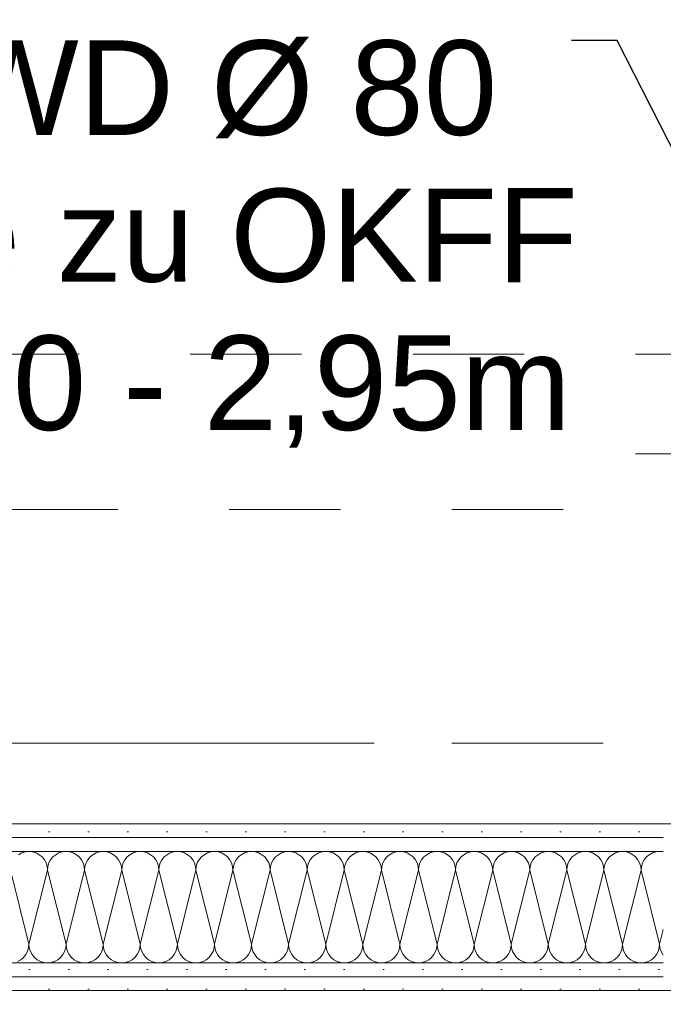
# Model space of a CAD drawing. Header units: metres. Extents: x -4 to 100, y -11 to 17.
# Tile 149 of 256: x 6.992 to 7.57, y 8.065 to 8.95. Entities that reach past the tile are written whole.
import ezdxf

# ---------------------------------------------------------------- set-up
doc = ezdxf.new("R2010")
doc.units = ezdxf.units.M
doc.header["$MEASUREMENT"] = 0
for name, pattern in [('Achse', [0.2, 0.1, -0.05, 0, -0.05]), ('Strichlinie doppelt', [0.546806, 0.264583, -0.105833, 0.070556, -0.105833]), ('Strichpunktlinie', [0.31, 0.2, -0.05, 0.01, -0.05]), ('Untersicht', [0.1, 0.075, -0.025])]:
    doc.linetypes.add(name, pattern=pattern)
for name, color, linetype in [('152 - Bemaßung_ Beschriftung.Ausbau', 7, 'Continuous'), ('451 - Universal.Achsen Raster', 7, 'Continuous'), ('608 - Struktur.Träger', 7, 'Continuous'), ('650 - Abdeckung.Fußboden Aufbau', 7, 'Continuous'), ('Neubau_152 - Bemaßung_ Beschriftung.Ausbau', 7, 'Continuous'), ('Neubau_606 - Struktur.Wand Innen Ausbau', 7, 'Continuous'), ('Neubau_653 - Abdeckung.TB Verkofferung', 7, 'Continuous')]:
    doc.layers.add(name, color=color, linetype=linetype)
doc.styles.add('ERSTELLTER_STIL_2', font='txt')
doc.dimstyles.new('ERSTELLTER_STIL__5', dxfattribs={"dimtxt": 0.1, "dimasz": 0.0532, "dimexe": 0.18, "dimexo": 0.0625, "dimgap": 0, "dimtad": 1, "dimtih": 1, "dimtoh": 1, "dimzin": 0, "dimdsep": 46, "dimtxsty": 'ERSTELLTER_STIL_2', "dimblk": 'ARROWHEAD_2', "dimblk1": 'ARROWHEAD_2', "dimblk2": 'ARROWHEAD_2', "dimcen": 0.09, "dimse1": 1, "dimse2": 1, "dimclrd": 7, "dimclre": 7, "dimclrt": 7, "dimazin": 0, "dimtfac": 1, "dimtdec": 4, "dimtmove": 0, "dimatfit": 3, "dimfxl": 1, "dimtolj": 1, "dimtzin": 0, "dimarcsym": 0})
doc.dimstyles.new('ERSTELLTER_STIL__9', dxfattribs={"dimtxt": 0.18, "dimasz": 0.02736, "dimexe": 0.18, "dimexo": 0.0625, "dimgap": 0, "dimtad": 0, "dimtih": 1, "dimtoh": 1, "dimdec": 4, "dimzin": 0, "dimdsep": 46, "dimcen": 0.09, "dimadec": 0, "dimazin": 0, "dimtfac": 1, "dimtdec": 4, "dimtmove": 0, "dimatfit": 3, "dimldrblk": 'ARROWHEAD_11', "dimfxl": 1, "dimtolj": 1, "dimtzin": 0, "dimarcsym": 0})
pattern_1 = [(45, (0, 0), (-0.01767767, 0.01767767), [0, -0.025])]

# ---------------------------------------------------------------- blocks, each defined once
blk = doc.blocks.new('*X33')
at = {"layer": 'Neubau_606 - Struktur.Wand Innen Ausbau', "color": 7, "linetype": 'Continuous', "lineweight": 5}
for p, q in [((6.99362, 8.20121), (6.99074, 8.19967)), ((6.99675, 8.20216), (6.99362, 8.20121)), ((7, 8.20248), (6.99675, 8.20216)), ((7.00325, 8.20216), (7, 8.20248)), ((7.00638, 8.20121), (7.00325, 8.20216)), ((7.00926, 8.19967), (7.00638, 8.20121)), ((7.01179, 8.1976), (7.00926, 8.19967)), ((7.01386, 8.19508), (7.01179, 8.1976)), ((7.0154, 8.19219), (7.01386, 8.19508)), ((7.01948, 8.19508), (7.01794, 8.19219)), ((7.02155, 8.1976), (7.01948, 8.19508)), ((7.02407, 8.19967), (7.02155, 8.1976)), ((7.02696, 8.20121), (7.02407, 8.19967)), ((7.03008, 8.20216), (7.02696, 8.20121)), ((7.03333, 8.20248), (7.03008, 8.20216)), ((7.03658, 8.20216), (7.03333, 8.20248)), ((7.03971, 8.20121), (7.03658, 8.20216)), ((7.04259, 8.19967), (7.03971, 8.20121)), ((7.04512, 8.1976), (7.04259, 8.19967)), ((7.04719, 8.19508), (7.04512, 8.1976)), ((7.04873, 8.19219), (7.04719, 8.19508)), ((7.05281, 8.19508), (7.05127, 8.19219)), ((7.05488, 8.1976), (7.05281, 8.19508)), ((7.05741, 8.19967), (7.05488, 8.1976)), ((7.06029, 8.20121), (7.05741, 8.19967)), ((7.06342, 8.20216), (7.06029, 8.20121)), ((7.06667, 8.20248), (7.06342, 8.20216)), ((7.06992, 8.20216), (7.06667, 8.20248)), ((7.07304, 8.20121), (7.06992, 8.20216)), ((7.07593, 8.19967), (7.07304, 8.20121)), ((7.07845, 8.1976), (7.07593, 8.19967)), ((7.08052, 8.19508), (7.07845, 8.1976)), ((7.08206, 8.19219), (7.08052, 8.19508)), ((7.08614, 8.19508), (7.0846, 8.19219)), ((7.08821, 8.1976), (7.08614, 8.19508)), ((7.09074, 8.19967), (7.08821, 8.1976)), ((7.09362, 8.20121), (7.09074, 8.19967)), ((7.09675, 8.20216), (7.09362, 8.20121)), ((7.1, 8.20248), (7.09675, 8.20216)), ((7.10325, 8.20216), (7.1, 8.20248)), ((7.10638, 8.20121), (7.10325, 8.20216)), ((7.10926, 8.19967), (7.10638, 8.20121)), ((7.11179, 8.1976), (7.10926, 8.19967)), ((7.11386, 8.19508), (7.11179, 8.1976)), ((7.1154, 8.19219), (7.11386, 8.19508)), ((7.11948, 8.19508), (7.11794, 8.19219)), ((7.12155, 8.1976), (7.11948, 8.19508)), ((7.12407, 8.19967), (7.12155, 8.1976)), ((7.12696, 8.20121), (7.12407, 8.19967)), ((7.13008, 8.20216), (7.12696, 8.20121)), ((7.13333, 8.20248), (7.13008, 8.20216)), ((7.13658, 8.20216), (7.13333, 8.20248)), ((7.13971, 8.20121), (7.13658, 8.20216)), ((7.14259, 8.19967), (7.13971, 8.20121)), ((7.14512, 8.1976), (7.14259, 8.19967)), ((7.14719, 8.19508), (7.14512, 8.1976)), ((7.14873, 8.19219), (7.14719, 8.19508)), ((7.15281, 8.19508), (7.15127, 8.19219)), ((7.15488, 8.1976), (7.15281, 8.19508)), ((7.15741, 8.19967), (7.15488, 8.1976)), ((7.16029, 8.20121), (7.15741, 8.19967)), ((7.16342, 8.20216), (7.16029, 8.20121)), ((7.16667, 8.20248), (7.16342, 8.20216)), ((7.16992, 8.20216), (7.16667, 8.20248)), ((7.17304, 8.20121), (7.16992, 8.20216)), ((7.17593, 8.19967), (7.17304, 8.20121)), ((7.17845, 8.1976), (7.17593, 8.19967)), ((7.18052, 8.19508), (7.17845, 8.1976)), ((7.18206, 8.19219), (7.18052, 8.19508)), ((7.18614, 8.19508), (7.1846, 8.19219)), ((7.18821, 8.1976), (7.18614, 8.19508)), ((7.19074, 8.19967), (7.18821, 8.1976)), ((7.19362, 8.20121), (7.19074, 8.19967)), ((7.19675, 8.20216), (7.19362, 8.20121)), ((7.2, 8.20248), (7.19675, 8.20216)), ((7.20325, 8.20216), (7.2, 8.20248)), ((7.20638, 8.20121), (7.20325, 8.20216)), ((7.20926, 8.19967), (7.20638, 8.20121)), ((7.21179, 8.1976), (7.20926, 8.19967)), ((7.21386, 8.19508), (7.21179, 8.1976)), ((7.2154, 8.19219), (7.21386, 8.19508)), ((7.21948, 8.19508), (7.21794, 8.19219)), ((7.22155, 8.1976), (7.21948, 8.19508)), ((7.22407, 8.19967), (7.22155, 8.1976)), ((7.22696, 8.20121), (7.22407, 8.19967)), ((7.23008, 8.20216), (7.22696, 8.20121)), ((7.23333, 8.20248), (7.23008, 8.20216)), ((7.23658, 8.20216), (7.23333, 8.20248)), ((7.23971, 8.20121), (7.23658, 8.20216)), ((7.24259, 8.19967), (7.23971, 8.20121)), ((7.24512, 8.1976), (7.24259, 8.19967)), ((7.24719, 8.19508), (7.24512, 8.1976)), ((7.24873, 8.19219), (7.24719, 8.19508)), ((7.25281, 8.19508), (7.25127, 8.19219)), ((7.25488, 8.1976), (7.25281, 8.19508)), ((7.25741, 8.19967), (7.25488, 8.1976)), ((7.26029, 8.20121), (7.25741, 8.19967)), ((7.26342, 8.20216), (7.26029, 8.20121)), ((7.26667, 8.20248), (7.26342, 8.20216)), ((7.26992, 8.20216), (7.26667, 8.20248)), ((7.27304, 8.20121), (7.26992, 8.20216)), ((7.27593, 8.19967), (7.27304, 8.20121)), ((7.27845, 8.1976), (7.27593, 8.19967)), ((7.28052, 8.19508), (7.27845, 8.1976)), ((7.28206, 8.19219), (7.28052, 8.19508)), ((7.28614, 8.19508), (7.2846, 8.19219)), ((7.28821, 8.1976), (7.28614, 8.19508)), ((7.29074, 8.19967), (7.28821, 8.1976)), ((7.29362, 8.20121), (7.29074, 8.19967)), ((7.29675, 8.20216), (7.29362, 8.20121)), ((7.3, 8.20248), (7.29675, 8.20216)), ((7.30325, 8.20216), (7.3, 8.20248)), ((7.30638, 8.20121), (7.30325, 8.20216)), ((7.30926, 8.19967), (7.30638, 8.20121)), ((7.31179, 8.1976), (7.30926, 8.19967)), ((7.31386, 8.19508), (7.31179, 8.1976)), ((7.3154, 8.19219), (7.31386, 8.19508)), ((7.31948, 8.19508), (7.31794, 8.19219)), ((7.32155, 8.1976), (7.31948, 8.19508)), ((7.32407, 8.19967), (7.32155, 8.1976)), ((7.32696, 8.20121), (7.32407, 8.19967)), ((7.33008, 8.20216), (7.32696, 8.20121)), ((7.33333, 8.20248), (7.33008, 8.20216)), ((7.33658, 8.20216), (7.33333, 8.20248)), ((7.33971, 8.20121), (7.33658, 8.20216)), ((7.34259, 8.19967), (7.33971, 8.20121)), ((7.34512, 8.1976), (7.34259, 8.19967)), ((7.34719, 8.19508), (7.34512, 8.1976)), ((7.34873, 8.19219), (7.34719, 8.19508)), ((7.35281, 8.19508), (7.35127, 8.19219)), ((7.35488, 8.1976), (7.35281, 8.19508)), ((7.35741, 8.19967), (7.35488, 8.1976)), ((7.36029, 8.20121), (7.35741, 8.19967)), ((7.36342, 8.20216), (7.36029, 8.20121)), ((7.36667, 8.20248), (7.36342, 8.20216)), ((7.36992, 8.20216), (7.36667, 8.20248)), ((7.37304, 8.20121), (7.36992, 8.20216)), ((7.37593, 8.19967), (7.37304, 8.20121)), ((7.37845, 8.1976), (7.37593, 8.19967)), ((7.38052, 8.19508), (7.37845, 8.1976)), ((7.38206, 8.19219), (7.38052, 8.19508)), ((7.38614, 8.19508), (7.3846, 8.19219)), ((7.38821, 8.1976), (7.38614, 8.19508)), ((7.39074, 8.19967), (7.38821, 8.1976)), ((7.39362, 8.20121), (7.39074, 8.19967)), ((7.39675, 8.20216), (7.39362, 8.20121)), ((7.4, 8.20248), (7.39675, 8.20216)), ((7.40325, 8.20216), (7.4, 8.20248)), ((7.40638, 8.20121), (7.40325, 8.20216)), ((7.40926, 8.19967), (7.40638, 8.20121)), ((7.41179, 8.1976), (7.40926, 8.19967)), ((7.41386, 8.19508), (7.41179, 8.1976)), ((7.4154, 8.19219), (7.41386, 8.19508)), ((7.41948, 8.19508), (7.41794, 8.19219)), ((7.42155, 8.1976), (7.41948, 8.19508)), ((7.42407, 8.19967), (7.42155, 8.1976)), ((7.42696, 8.20121), (7.42407, 8.19967)), ((7.43008, 8.20216), (7.42696, 8.20121)), ((7.43333, 8.20248), (7.43008, 8.20216)), ((7.43658, 8.20216), (7.43333, 8.20248)), ((7.43971, 8.20121), (7.43658, 8.20216)), ((7.44259, 8.19967), (7.43971, 8.20121)), ((7.44512, 8.1976), (7.44259, 8.19967)), ((7.44719, 8.19508), (7.44512, 8.1976)), ((7.44873, 8.19219), (7.44719, 8.19508)), ((7.45281, 8.19508), (7.45127, 8.19219)), ((7.45488, 8.1976), (7.45281, 8.19508)), ((7.45741, 8.19967), (7.45488, 8.1976)), ((7.46029, 8.20121), (7.45741, 8.19967)), ((7.46342, 8.20216), (7.46029, 8.20121)), ((7.46667, 8.20248), (7.46342, 8.20216)), ((7.46992, 8.20216), (7.46667, 8.20248)), ((7.47304, 8.20121), (7.46992, 8.20216)), ((7.47593, 8.19967), (7.47304, 8.20121)), ((7.47845, 8.1976), (7.47593, 8.19967)), ((7.48052, 8.19508), (7.47845, 8.1976)), ((7.48206, 8.19219), (7.48052, 8.19508)), ((7.48614, 8.19508), (7.4846, 8.19219)), ((7.48821, 8.1976), (7.48614, 8.19508)), ((7.49074, 8.19967), (7.48821, 8.1976)), ((7.49362, 8.20121), (7.49074, 8.19967)), ((7.49675, 8.20216), (7.49362, 8.20121)), ((7.5, 8.20248), (7.49675, 8.20216)), ((7.50325, 8.20216), (7.5, 8.20248)), ((7.50638, 8.20121), (7.50325, 8.20216)), ((7.50926, 8.19967), (7.50638, 8.20121)), ((7.51179, 8.1976), (7.50926, 8.19967)), ((7.51386, 8.19508), (7.51179, 8.1976)), ((7.5154, 8.19219), (7.51386, 8.19508)), ((7.51948, 8.19508), (7.51794, 8.19219)), ((7.52155, 8.1976), (7.51948, 8.19508)), ((7.52407, 8.19967), (7.52155, 8.1976)), ((7.52696, 8.20121), (7.52407, 8.19967)), ((7.53008, 8.20216), (7.52696, 8.20121)), ((7.53333, 8.20248), (7.53008, 8.20216)), ((7.53658, 8.20216), (7.53333, 8.20248)), ((7.53971, 8.20121), (7.53658, 8.20216)), ((7.54259, 8.19967), (7.53971, 8.20121)), ((7.54512, 8.1976), (7.54259, 8.19967)), ((7.54719, 8.19508), (7.54512, 8.1976)), ((7.54873, 8.19219), (7.54719, 8.19508)), ((7.55281, 8.19508), (7.55127, 8.19219)), ((7.55488, 8.1976), (7.55281, 8.19508)), ((7.55741, 8.19967), (7.55488, 8.1976)), ((7.56029, 8.20121), (7.55741, 8.19967)), ((7.56342, 8.20216), (7.56029, 8.20121)), ((7.56667, 8.20248), (7.56342, 8.20216)), ((7.56992, 8.20216), (7.56667, 8.20248)), ((7.56999, 8.20214), (7.56992, 8.20216)), ((7.01635, 8.18907), (7.0154, 8.19219)), ((7.01667, 8.18582), (7.01635, 8.18907)), ((7.01699, 8.18907), (7.01667, 8.18582)), ((7.01794, 8.19219), (7.01699, 8.18907)), ((7.04968, 8.18907), (7.04873, 8.19219)), ((7.05, 8.18582), (7.04968, 8.18907)), ((7.05032, 8.18907), (7.05, 8.18582)), ((7.05127, 8.19219), (7.05032, 8.18907)), ((7.08301, 8.18907), (7.08206, 8.19219)), ((7.08333, 8.18582), (7.08301, 8.18907)), ((7.08365, 8.18907), (7.08333, 8.18582)), ((7.0846, 8.19219), (7.08365, 8.18907)), ((7.11635, 8.18907), (7.1154, 8.19219)), ((7.11667, 8.18582), (7.11635, 8.18907)), ((7.11699, 8.18907), (7.11667, 8.18582)), ((7.11794, 8.19219), (7.11699, 8.18907)), ((7.14968, 8.18907), (7.14873, 8.19219)), ((7.15, 8.18582), (7.14968, 8.18907)), ((7.15032, 8.18907), (7.15, 8.18582)), ((7.15127, 8.19219), (7.15032, 8.18907)), ((7.18301, 8.18907), (7.18206, 8.19219)), ((7.18333, 8.18582), (7.18301, 8.18907)), ((7.18365, 8.18907), (7.18333, 8.18582)), ((7.1846, 8.19219), (7.18365, 8.18907)), ((7.21635, 8.18907), (7.2154, 8.19219)), ((7.21667, 8.18582), (7.21635, 8.18907)), ((7.21699, 8.18907), (7.21667, 8.18582)), ((7.21794, 8.19219), (7.21699, 8.18907)), ((7.24968, 8.18907), (7.24873, 8.19219)), ((7.25, 8.18582), (7.24968, 8.18907)), ((7.25032, 8.18907), (7.25, 8.18582)), ((7.25127, 8.19219), (7.25032, 8.18907)), ((7.28301, 8.18907), (7.28206, 8.19219)), ((7.28333, 8.18582), (7.28301, 8.18907)), ((7.28365, 8.18907), (7.28333, 8.18582)), ((7.2846, 8.19219), (7.28365, 8.18907)), ((7.31635, 8.18907), (7.3154, 8.19219)), ((7.31667, 8.18582), (7.31635, 8.18907)), ((7.31699, 8.18907), (7.31667, 8.18582)), ((7.31794, 8.19219), (7.31699, 8.18907)), ((7.34968, 8.18907), (7.34873, 8.19219)), ((7.35, 8.18582), (7.34968, 8.18907)), ((7.35032, 8.18907), (7.35, 8.18582)), ((7.35127, 8.19219), (7.35032, 8.18907)), ((7.38301, 8.18907), (7.38206, 8.19219)), ((7.38333, 8.18582), (7.38301, 8.18907)), ((7.38365, 8.18907), (7.38333, 8.18582)), ((7.3846, 8.19219), (7.38365, 8.18907)), ((7.41635, 8.18907), (7.4154, 8.19219)), ((7.41667, 8.18582), (7.41635, 8.18907)), ((7.41699, 8.18907), (7.41667, 8.18582)), ((7.41794, 8.19219), (7.41699, 8.18907)), ((7.44968, 8.18907), (7.44873, 8.19219)), ((7.45, 8.18582), (7.44968, 8.18907)), ((7.45032, 8.18907), (7.45, 8.18582)), ((7.45127, 8.19219), (7.45032, 8.18907)), ((7.48301, 8.18907), (7.48206, 8.19219)), ((7.48333, 8.18582), (7.48301, 8.18907)), ((7.48365, 8.18907), (7.48333, 8.18582)), ((7.4846, 8.19219), (7.48365, 8.18907)), ((7.51635, 8.18907), (7.5154, 8.19219)), ((7.51667, 8.18582), (7.51635, 8.18907)), ((7.51699, 8.18907), (7.51667, 8.18582)), ((7.51794, 8.19219), (7.51699, 8.18907)), ((7.54968, 8.18907), (7.54873, 8.19219)), ((7.55, 8.18582), (7.54968, 8.18907)), ((7.55032, 8.18907), (7.55, 8.18582)), ((7.55127, 8.19219), (7.55032, 8.18907)), ((7, 8.11915), (6.98333, 8.18582)), ((7, 8.11915), (7.01667, 8.18582)), ((7.03333, 8.11915), (7.01667, 8.18582)), ((7.03333, 8.11915), (7.05, 8.18582)), ((7.06667, 8.11915), (7.05, 8.18582)), ((7.06667, 8.11915), (7.08333, 8.18582)), ((7.1, 8.11915), (7.08333, 8.18582)), ((7.1, 8.11915), (7.11667, 8.18582)), ((7.13333, 8.11915), (7.11667, 8.18582)), ((7.13333, 8.11915), (7.15, 8.18582)), ((7.16667, 8.11915), (7.15, 8.18582)), ((7.16667, 8.11915), (7.18333, 8.18582)), ((7.2, 8.11915), (7.18333, 8.18582)), ((7.2, 8.11915), (7.21667, 8.18582)), ((7.23333, 8.11915), (7.21667, 8.18582)), ((7.23333, 8.11915), (7.25, 8.18582)), ((7.26667, 8.11915), (7.25, 8.18582)), ((7.26667, 8.11915), (7.28333, 8.18582)), ((7.3, 8.11915), (7.28333, 8.18582)), ((7.3, 8.11915), (7.31667, 8.18582)), ((7.33333, 8.11915), (7.31667, 8.18582)), ((7.33333, 8.11915), (7.35, 8.18582)), ((7.36667, 8.11915), (7.35, 8.18582)), ((7.36667, 8.11915), (7.38333, 8.18582)), ((7.4, 8.11915), (7.38333, 8.18582)), ((7.4, 8.11915), (7.41667, 8.18582)), ((7.43333, 8.11915), (7.41667, 8.18582)), ((7.43333, 8.11915), (7.45, 8.18582)), ((7.46667, 8.11915), (7.45, 8.18582)), ((7.46667, 8.11915), (7.48333, 8.18582)), ((7.5, 8.11915), (7.48333, 8.18582)), ((7.5, 8.11915), (7.51667, 8.18582)), ((7.53333, 8.11915), (7.51667, 8.18582)), ((7.53333, 8.11915), (7.55, 8.18582)), ((7.56667, 8.11915), (7.55, 8.18582)), ((7.56667, 8.11915), (7.56999, 8.13244)), ((6.99873, 8.11277), (6.99968, 8.1159)), ((6.99968, 8.1159), (7, 8.11915)), ((7, 8.11915), (7.00032, 8.1159)), ((7.00032, 8.1159), (7.00127, 8.11277)), ((7.03206, 8.11277), (7.03301, 8.1159)), ((7.03301, 8.1159), (7.03333, 8.11915)), ((7.03333, 8.11915), (7.03365, 8.1159)), ((7.03365, 8.1159), (7.0346, 8.11277)), ((7.0654, 8.11277), (7.06635, 8.1159)), ((7.06635, 8.1159), (7.06667, 8.11915)), ((7.06667, 8.11915), (7.06699, 8.1159)), ((7.06699, 8.1159), (7.06794, 8.11277)), ((7.09873, 8.11277), (7.09968, 8.1159)), ((7.09968, 8.1159), (7.1, 8.11915)), ((7.1, 8.11915), (7.10032, 8.1159)), ((7.10032, 8.1159), (7.10127, 8.11277)), ((7.13206, 8.11277), (7.13301, 8.1159)), ((7.13301, 8.1159), (7.13333, 8.11915)), ((7.13333, 8.11915), (7.13365, 8.1159)), ((7.13365, 8.1159), (7.1346, 8.11277)), ((7.1654, 8.11277), (7.16635, 8.1159)), ((7.16635, 8.1159), (7.16667, 8.11915)), ((7.16667, 8.11915), (7.16699, 8.1159)), ((7.16699, 8.1159), (7.16794, 8.11277)), ((7.19873, 8.11277), (7.19968, 8.1159)), ((7.19968, 8.1159), (7.2, 8.11915)), ((7.2, 8.11915), (7.20032, 8.1159)), ((7.20032, 8.1159), (7.20127, 8.11277)), ((7.23206, 8.11277), (7.23301, 8.1159)), ((7.23301, 8.1159), (7.23333, 8.11915)), ((7.23333, 8.11915), (7.23365, 8.1159)), ((7.23365, 8.1159), (7.2346, 8.11277)), ((7.2654, 8.11277), (7.26635, 8.1159)), ((7.26635, 8.1159), (7.26667, 8.11915)), ((7.26667, 8.11915), (7.26699, 8.1159)), ((7.26699, 8.1159), (7.26794, 8.11277)), ((7.29873, 8.11277), (7.29968, 8.1159)), ((7.29968, 8.1159), (7.3, 8.11915)), ((7.3, 8.11915), (7.30032, 8.1159)), ((7.30032, 8.1159), (7.30127, 8.11277)), ((7.33206, 8.11277), (7.33301, 8.1159)), ((7.33301, 8.1159), (7.33333, 8.11915)), ((7.33333, 8.11915), (7.33365, 8.1159)), ((7.33365, 8.1159), (7.3346, 8.11277)), ((7.3654, 8.11277), (7.36635, 8.1159)), ((7.36635, 8.1159), (7.36667, 8.11915)), ((7.36667, 8.11915), (7.36699, 8.1159)), ((7.36699, 8.1159), (7.36794, 8.11277)), ((7.39873, 8.11277), (7.39968, 8.1159)), ((7.39968, 8.1159), (7.4, 8.11915)), ((7.4, 8.11915), (7.40032, 8.1159)), ((7.40032, 8.1159), (7.40127, 8.11277)), ((7.43206, 8.11277), (7.43301, 8.1159)), ((7.43301, 8.1159), (7.43333, 8.11915)), ((7.43333, 8.11915), (7.43365, 8.1159)), ((7.43365, 8.1159), (7.4346, 8.11277)), ((7.4654, 8.11277), (7.46635, 8.1159)), ((7.46635, 8.1159), (7.46667, 8.11915)), ((7.46667, 8.11915), (7.46699, 8.1159)), ((7.46699, 8.1159), (7.46794, 8.11277)), ((7.49873, 8.11277), (7.49968, 8.1159)), ((7.49968, 8.1159), (7.5, 8.11915)), ((7.5, 8.11915), (7.50032, 8.1159)), ((7.50032, 8.1159), (7.50127, 8.11277)), ((7.53206, 8.11277), (7.53301, 8.1159)), ((7.53301, 8.1159), (7.53333, 8.11915)), ((7.53333, 8.11915), (7.53365, 8.1159)), ((7.53365, 8.1159), (7.5346, 8.11277)), ((7.5654, 8.11277), (7.56635, 8.1159)), ((7.56635, 8.1159), (7.56667, 8.11915)), ((7.56667, 8.11915), (7.56699, 8.1159)), ((7.56699, 8.1159), (7.56794, 8.11277)), ((6.99259, 8.10529), (6.99512, 8.10736)), ((6.99512, 8.10736), (6.99719, 8.10989)), ((6.99719, 8.10989), (6.99873, 8.11277)), ((7.00127, 8.11277), (7.00281, 8.10989)), ((7.00281, 8.10989), (7.00488, 8.10736)), ((7.00488, 8.10736), (7.00741, 8.10529)), ((7.02593, 8.10529), (7.02845, 8.10736)), ((7.02845, 8.10736), (7.03052, 8.10989)), ((7.03052, 8.10989), (7.03206, 8.11277)), ((7.0346, 8.11277), (7.03614, 8.10989)), ((7.03614, 8.10989), (7.03821, 8.10736)), ((7.03821, 8.10736), (7.04074, 8.10529)), ((7.05926, 8.10529), (7.06179, 8.10736)), ((7.06179, 8.10736), (7.06386, 8.10989)), ((7.06386, 8.10989), (7.0654, 8.11277)), ((7.06794, 8.11277), (7.06948, 8.10989)), ((7.06948, 8.10989), (7.07155, 8.10736)), ((7.07155, 8.10736), (7.07407, 8.10529)), ((7.09259, 8.10529), (7.09512, 8.10736)), ((7.09512, 8.10736), (7.09719, 8.10989)), ((7.09719, 8.10989), (7.09873, 8.11277)), ((7.10127, 8.11277), (7.10281, 8.10989)), ((7.10281, 8.10989), (7.10488, 8.10736)), ((7.10488, 8.10736), (7.10741, 8.10529)), ((7.12593, 8.10529), (7.12845, 8.10736)), ((7.12845, 8.10736), (7.13052, 8.10989)), ((7.13052, 8.10989), (7.13206, 8.11277)), ((7.1346, 8.11277), (7.13614, 8.10989)), ((7.13614, 8.10989), (7.13821, 8.10736)), ((7.13821, 8.10736), (7.14074, 8.10529)), ((7.15926, 8.10529), (7.16179, 8.10736)), ((7.16179, 8.10736), (7.16386, 8.10989)), ((7.16386, 8.10989), (7.1654, 8.11277)), ((7.16794, 8.11277), (7.16948, 8.10989)), ((7.16948, 8.10989), (7.17155, 8.10736)), ((7.17155, 8.10736), (7.17407, 8.10529)), ((7.19259, 8.10529), (7.19512, 8.10736)), ((7.19512, 8.10736), (7.19719, 8.10989)), ((7.19719, 8.10989), (7.19873, 8.11277)), ((7.20127, 8.11277), (7.20281, 8.10989)), ((7.20281, 8.10989), (7.20488, 8.10736)), ((7.20488, 8.10736), (7.20741, 8.10529)), ((7.22593, 8.10529), (7.22845, 8.10736)), ((7.22845, 8.10736), (7.23052, 8.10989)), ((7.23052, 8.10989), (7.23206, 8.11277)), ((7.2346, 8.11277), (7.23614, 8.10989)), ((7.23614, 8.10989), (7.23821, 8.10736)), ((7.23821, 8.10736), (7.24074, 8.10529)), ((7.25926, 8.10529), (7.26179, 8.10736)), ((7.26179, 8.10736), (7.26386, 8.10989)), ((7.26386, 8.10989), (7.2654, 8.11277)), ((7.26794, 8.11277), (7.26948, 8.10989)), ((7.26948, 8.10989), (7.27155, 8.10736)), ((7.27155, 8.10736), (7.27407, 8.10529)), ((7.29259, 8.10529), (7.29512, 8.10736)), ((7.29512, 8.10736), (7.29719, 8.10989)), ((7.29719, 8.10989), (7.29873, 8.11277)), ((7.30127, 8.11277), (7.30281, 8.10989)), ((7.30281, 8.10989), (7.30488, 8.10736)), ((7.30488, 8.10736), (7.30741, 8.10529)), ((7.32593, 8.10529), (7.32845, 8.10736)), ((7.32845, 8.10736), (7.33052, 8.10989)), ((7.33052, 8.10989), (7.33206, 8.11277)), ((7.3346, 8.11277), (7.33614, 8.10989)), ((7.33614, 8.10989), (7.33821, 8.10736)), ((7.33821, 8.10736), (7.34074, 8.10529)), ((7.35926, 8.10529), (7.36179, 8.10736)), ((7.36179, 8.10736), (7.36386, 8.10989)), ((7.36386, 8.10989), (7.3654, 8.11277)), ((7.36794, 8.11277), (7.36948, 8.10989)), ((7.36948, 8.10989), (7.37155, 8.10736)), ((7.37155, 8.10736), (7.37407, 8.10529)), ((7.39259, 8.10529), (7.39512, 8.10736)), ((7.39512, 8.10736), (7.39719, 8.10989)), ((7.39719, 8.10989), (7.39873, 8.11277)), ((7.40127, 8.11277), (7.40281, 8.10989)), ((7.40281, 8.10989), (7.40488, 8.10736)), ((7.40488, 8.10736), (7.40741, 8.10529)), ((7.42593, 8.10529), (7.42845, 8.10736)), ((7.42845, 8.10736), (7.43052, 8.10989)), ((7.43052, 8.10989), (7.43206, 8.11277)), ((7.4346, 8.11277), (7.43614, 8.10989)), ((7.43614, 8.10989), (7.43821, 8.10736)), ((7.43821, 8.10736), (7.44074, 8.10529)), ((7.45926, 8.10529), (7.46179, 8.10736)), ((7.46179, 8.10736), (7.46386, 8.10989)), ((7.46386, 8.10989), (7.4654, 8.11277)), ((7.46794, 8.11277), (7.46948, 8.10989)), ((7.46948, 8.10989), (7.47155, 8.10736)), ((7.47155, 8.10736), (7.47407, 8.10529)), ((7.49259, 8.10529), (7.49512, 8.10736)), ((7.49512, 8.10736), (7.49719, 8.10989)), ((7.49719, 8.10989), (7.49873, 8.11277)), ((7.50127, 8.11277), (7.50281, 8.10989)), ((7.50281, 8.10989), (7.50488, 8.10736)), ((7.50488, 8.10736), (7.50741, 8.10529)), ((7.52593, 8.10529), (7.52845, 8.10736)), ((7.52845, 8.10736), (7.53052, 8.10989)), ((7.53052, 8.10989), (7.53206, 8.11277)), ((7.5346, 8.11277), (7.53614, 8.10989)), ((7.53614, 8.10989), (7.53821, 8.10736)), ((7.53821, 8.10736), (7.54074, 8.10529)), ((7.55926, 8.10529), (7.56179, 8.10736)), ((7.56179, 8.10736), (7.56386, 8.10989)), ((7.56386, 8.10989), (7.5654, 8.11277)), ((7.56794, 8.11277), (7.56948, 8.10989)), ((7.56948, 8.10989), (7.56999, 8.10926)), ((6.98971, 8.10375), (6.99259, 8.10529)), ((7.00741, 8.10529), (7.01029, 8.10375)), ((7.01029, 8.10375), (7.01342, 8.1028)), ((7.01342, 8.1028), (7.01667, 8.10248)), ((7.01667, 8.10248), (7.01992, 8.1028)), ((7.01992, 8.1028), (7.02304, 8.10375)), ((7.02304, 8.10375), (7.02593, 8.10529)), ((7.04074, 8.10529), (7.04362, 8.10375)), ((7.04362, 8.10375), (7.04675, 8.1028)), ((7.04675, 8.1028), (7.05, 8.10248)), ((7.05, 8.10248), (7.05325, 8.1028)), ((7.05325, 8.1028), (7.05638, 8.10375)), ((7.05638, 8.10375), (7.05926, 8.10529)), ((7.07407, 8.10529), (7.07696, 8.10375)), ((7.07696, 8.10375), (7.08008, 8.1028)), ((7.08008, 8.1028), (7.08333, 8.10248)), ((7.08333, 8.10248), (7.08658, 8.1028)), ((7.08658, 8.1028), (7.08971, 8.10375)), ((7.08971, 8.10375), (7.09259, 8.10529)), ((7.10741, 8.10529), (7.11029, 8.10375)), ((7.11029, 8.10375), (7.11342, 8.1028)), ((7.11342, 8.1028), (7.11667, 8.10248)), ((7.11667, 8.10248), (7.11992, 8.1028)), ((7.11992, 8.1028), (7.12304, 8.10375)), ((7.12304, 8.10375), (7.12593, 8.10529)), ((7.14074, 8.10529), (7.14362, 8.10375)), ((7.14362, 8.10375), (7.14675, 8.1028)), ((7.14675, 8.1028), (7.15, 8.10248)), ((7.15, 8.10248), (7.15325, 8.1028)), ((7.15325, 8.1028), (7.15638, 8.10375)), ((7.15638, 8.10375), (7.15926, 8.10529)), ((7.17407, 8.10529), (7.17696, 8.10375)), ((7.17696, 8.10375), (7.18008, 8.1028)), ((7.18008, 8.1028), (7.18333, 8.10248)), ((7.18333, 8.10248), (7.18658, 8.1028)), ((7.18658, 8.1028), (7.18971, 8.10375)), ((7.18971, 8.10375), (7.19259, 8.10529)), ((7.20741, 8.10529), (7.21029, 8.10375)), ((7.21029, 8.10375), (7.21342, 8.1028)), ((7.21342, 8.1028), (7.21667, 8.10248)), ((7.21667, 8.10248), (7.21992, 8.1028)), ((7.21992, 8.1028), (7.22304, 8.10375)), ((7.22304, 8.10375), (7.22593, 8.10529)), ((7.24074, 8.10529), (7.24362, 8.10375)), ((7.24362, 8.10375), (7.24675, 8.1028)), ((7.24675, 8.1028), (7.25, 8.10248)), ((7.25, 8.10248), (7.25325, 8.1028)), ((7.25325, 8.1028), (7.25638, 8.10375)), ((7.25638, 8.10375), (7.25926, 8.10529)), ((7.27407, 8.10529), (7.27696, 8.10375)), ((7.27696, 8.10375), (7.28008, 8.1028)), ((7.28008, 8.1028), (7.28333, 8.10248)), ((7.28333, 8.10248), (7.28658, 8.1028)), ((7.28658, 8.1028), (7.28971, 8.10375)), ((7.28971, 8.10375), (7.29259, 8.10529)), ((7.30741, 8.10529), (7.31029, 8.10375)), ((7.31029, 8.10375), (7.31342, 8.1028)), ((7.31342, 8.1028), (7.31667, 8.10248)), ((7.31667, 8.10248), (7.31992, 8.1028)), ((7.31992, 8.1028), (7.32304, 8.10375)), ((7.32304, 8.10375), (7.32593, 8.10529)), ((7.34074, 8.10529), (7.34362, 8.10375)), ((7.34362, 8.10375), (7.34675, 8.1028)), ((7.34675, 8.1028), (7.35, 8.10248)), ((7.35, 8.10248), (7.35325, 8.1028)), ((7.35325, 8.1028), (7.35638, 8.10375)), ((7.35638, 8.10375), (7.35926, 8.10529)), ((7.37407, 8.10529), (7.37696, 8.10375)), ((7.37696, 8.10375), (7.38008, 8.1028)), ((7.38008, 8.1028), (7.38333, 8.10248)), ((7.38333, 8.10248), (7.38658, 8.1028)), ((7.38658, 8.1028), (7.38971, 8.10375)), ((7.38971, 8.10375), (7.39259, 8.10529)), ((7.40741, 8.10529), (7.41029, 8.10375)), ((7.41029, 8.10375), (7.41342, 8.1028)), ((7.41342, 8.1028), (7.41667, 8.10248)), ((7.41667, 8.10248), (7.41992, 8.1028)), ((7.41992, 8.1028), (7.42304, 8.10375)), ((7.42304, 8.10375), (7.42593, 8.10529)), ((7.44074, 8.10529), (7.44362, 8.10375)), ((7.44362, 8.10375), (7.44675, 8.1028)), ((7.44675, 8.1028), (7.45, 8.10248)), ((7.45, 8.10248), (7.45325, 8.1028)), ((7.45325, 8.1028), (7.45638, 8.10375)), ((7.45638, 8.10375), (7.45926, 8.10529)), ((7.47407, 8.10529), (7.47696, 8.10375)), ((7.47696, 8.10375), (7.48008, 8.1028)), ((7.48008, 8.1028), (7.48333, 8.10248)), ((7.48333, 8.10248), (7.48658, 8.1028)), ((7.48658, 8.1028), (7.48971, 8.10375)), ((7.48971, 8.10375), (7.49259, 8.10529)), ((7.50741, 8.10529), (7.51029, 8.10375)), ((7.51029, 8.10375), (7.51342, 8.1028)), ((7.51342, 8.1028), (7.51667, 8.10248)), ((7.51667, 8.10248), (7.51992, 8.1028)), ((7.51992, 8.1028), (7.52304, 8.10375)), ((7.52304, 8.10375), (7.52593, 8.10529)), ((7.54074, 8.10529), (7.54362, 8.10375)), ((7.54362, 8.10375), (7.54675, 8.1028)), ((7.54675, 8.1028), (7.55, 8.10248)), ((7.55, 8.10248), (7.55325, 8.1028)), ((7.55325, 8.1028), (7.55638, 8.10375)), ((7.55638, 8.10375), (7.55926, 8.10529))]:
    blk.add_line(p, q, dxfattribs=at)
blk = doc.blocks.new('ARROWHEAD_11')
at = {"color": 0, "linetype": 'Continuous', "lineweight": 0}
blk.add_line((0, 0), (-1, 0), dxfattribs=at)
at = {"color": 0, "linetype": 'Continuous', "lineweight": 0, "const_width": 0.25, "flags": 128}
blk.add_lwpolyline([(-0.125, 0, 1), (0.125, 0, 1)], format="xyb", close=True, dxfattribs=at)
blk = doc.blocks.new('*D594')
at = {"layer": '152 - Bemaßung_ Beschriftung.Ausbau', "color": 7, "linetype": 'Continuous', "lineweight": 5}
for p, q in [((6.41999, 9.3568), (6.41999, 9.4618)), ((7.57999, 9.3568), (7.57999, 9.4618)), ((6.4402, 9.4443), (6.39978, 9.3743)), ((7.55978, 9.3743), (7.6002, 9.4443)), ((5.40999, 9.4093), (6.41999, 9.4093)), ((6.41999, 9.4093), (7.57999, 9.4093)), ((7.57999, 9.4093), (7.61422, 9.4093))]:
    blk.add_line(p, q, dxfattribs=at)
at = {"layer": '152 - Bemaßung_ Beschriftung.Ausbau', "color": 7, "lineweight": 5, "insert": (6.86696, 9.4293), "char_height": 0.1, "attachment_point": 7, "style": 'ERSTELLTER_STIL_2'}
blk.add_mtext('\\A1;{\\pql;\\fArial|b0|i0|c0|p38;1,16}', dxfattribs=at)
blk = doc.blocks.new('ARROWHEAD_2')
at = {"color": 0, "linetype": 'Continuous', "lineweight": 0}
for p, q in [((-0.378, -0.655), (0.378, 0.655)), ((0, 0), (-1, 0))]:
    blk.add_line(p, q, dxfattribs=at)

msp = doc.modelspace()

# ---------------------------------------------------------------- hatches: boundary and pattern name
at = {"layer": 'Neubau_606 - Struktur.Wand Innen Ausbau', "linetype": 'Continuous', "lineweight": 0, "true_color": 0x000000}
h = msp.add_hatch(dxfattribs=at)
h.set_pattern_fill('Gips_0001', color=18, style=0, pattern_type=2)
h.set_pattern_definition(pattern_1)
h.paths.add_polyline_path([(6.41999, 8.21498), (7.56999, 8.21498), (7.56999, 8.22748), (6.41999, 8.22748)])
h = msp.add_hatch(dxfattribs=at)
h.set_pattern_fill('Gips_0001', color=18, style=0, pattern_type=2)
h.set_pattern_definition(pattern_1)
h.paths.add_polyline_path([(6.41999, 8.20248), (7.56999, 8.20248), (7.56999, 8.21498), (6.41999, 8.21498)])
h = msp.add_hatch(dxfattribs=at)
h.set_pattern_fill('Gips_0001', color=18, style=0, pattern_type=2)
h.set_pattern_definition(pattern_1)
h.paths.add_polyline_path([(6.41999, 8.10248), (6.41999, 8.08998), (7.56999, 8.08998), (7.56999, 8.10248)])
h = msp.add_hatch(dxfattribs=at)
h.set_pattern_fill('Gips_0001', color=18, style=0, pattern_type=2)
h.set_pattern_definition(pattern_1)
h.paths.add_polyline_path([(6.41999, 8.07748), (8.08999, 8.07748), (8.08999, 8.08998), (6.41999, 8.08998)])

# ---------------------------------------------------------------- linework, layer by layer
at = {"layer": '451 - Universal.Achsen Raster', "color": 160, "linetype": 'Strichlinie doppelt', "lineweight": 9, "true_color": 0x3232ff}
msp.add_line((64.93502, 8.29998), (-3.175, 8.29998), dxfattribs=at)
at = {"layer": '608 - Struktur.Träger', "color": 7, "linetype": 'Untersicht', "lineweight": 13}
for p, q in [((0.37999, 8.50998), (61.87999, 8.50998)), ((0.37999, 8.08998), (61.87999, 8.08998))]:
    msp.add_line(p, q, dxfattribs=at)
at = {"layer": '608 - Struktur.Träger', "color": 7, "linetype": 'Achse', "lineweight": 9}
msp.add_line((0.37999, 8.29998), (61.87999, 8.29998), dxfattribs=at)
at = {"layer": '650 - Abdeckung.Fußboden Aufbau', "color": 7, "linetype": 'Continuous', "lineweight": 13, "flags": 128}
for points in [[(6.41999, 8.22748), (7.56999, 8.22748)], [(9.05999, 8.22748), (9.05999, 8.07748), (6.41999, 8.07748), (6.41999, 8.22748)]]:
    msp.add_lwpolyline(points, dxfattribs=at)
at = {"layer": 'Neubau_606 - Struktur.Wand Innen Ausbau', "color": 1, "linetype": 'Strichpunktlinie', "lineweight": 5}
msp.add_line((7.54499, 8.55998), (7.89499, 8.55998), dxfattribs=at)
msp.add_line((7.54499, 8.55998), (7.89499, 8.55998), dxfattribs=at)
at = {"layer": 'Neubau_606 - Struktur.Wand Innen Ausbau', "color": 1, "linetype": 'Continuous', "lineweight": 9}
for p, q in [((6.41999, 8.21498), (7.56999, 8.21498)), ((6.41999, 8.08998), (7.56999, 8.08998))]:
    msp.add_line(p, q, dxfattribs=at)
at = {"layer": 'Neubau_606 - Struktur.Wand Innen Ausbau', "color": 1, "linetype": 'Continuous', "lineweight": 13}
for p, q in [((6.41999, 8.20248), (7.56999, 8.20248)), ((6.41999, 8.10248), (7.56999, 8.10248))]:
    msp.add_line(p, q, dxfattribs=at)
at = {"layer": 'Neubau_606 - Struktur.Wand Innen Ausbau', "color": 1, "linetype": 'Continuous', "lineweight": 13, "flags": 128}
for points in [[(7.56999, 8.22748), (6.41999, 8.22748)], [(6.41999, 8.07748), (8.08999, 8.07748)]]:
    msp.add_lwpolyline(points, dxfattribs=at)
at = {"layer": 'Neubau_653 - Abdeckung.TB Verkofferung', "color": 1, "linetype": 'Untersicht', "lineweight": 9}
for p, q in [((7.64499, 8.64948), (0.235, 8.64948)), ((7.64499, 8.22748), (0.235, 8.22748))]:
    msp.add_line(p, q, dxfattribs=at)

# ---------------------------------------------------------------- block references
at = {"layer": 'Neubau_606 - Struktur.Wand Innen Ausbau', "color": 1, "lineweight": 13}
msp.add_blockref('*X33', (0, 0), dxfattribs=at)

# ---------------------------------------------------------------- texts
at = {"layer": 'Neubau_152 - Bemaßung_ Beschriftung.Ausbau', "color": 7, "linetype": 'Continuous', "lineweight": 9, "insert": (6.66206, 8.93158), "char_height": 0.085, "attachment_point": 1, "line_spacing_factor": 0.93588, "style": 'ERSTELLTER_STIL_2'}
msp.add_mtext('\\A1;{\\pql;\\fArial|b0|i0|c0|p38;2x \\fArial|b0|i0|c0|p38;E WD Ø 80\\P\\pql;\\fArial|b0|i0|c0|p38;Achse \\fArial|b0|i0|c0|p38;\\H0.983357x;zu OKF\\fArial|b0|i0|c0|p38;\\H1.016925x;F\\P\\pql;\\fArial|b0|i0|c0|p38;ca\\fArial|b0|i0|c0|p38; 2,40 - 2,95m}', dxfattribs=at)

# ---------------------------------------------------------------- dimensions: what is measured, and where the dimension line sits
at = {"layer": '152 - Bemaßung_ Beschriftung.Ausbau', "color": 7, "linetype": 'Continuous', "lineweight": 5}
dim = msp.add_linear_dim(base=(7.57999, 9.4093), p1=(6.41999, 8.22748), p2=(7.57999, 8.49998), dimstyle='ERSTELLTER_STIL__5', dxfattribs=at)
dim.commit()
dim.dimension.update_dxf_attribs({"geometry": '*D594', "text_midpoint": (6.99684, 9.4793), "dimtype": 160})

# ---------------------------------------------------------------- leaders
at = {"layer": 'Neubau_152 - Bemaßung_ Beschriftung.Ausbau', "color": 1, "linetype": 'Continuous', "lineweight": 13, "annotation_type": 0, "has_hookline": 1, "hookline_direction": 1}
for points, text_width in [([(7.71739, 8.55998), (7.52847, 8.93158), (7.48735, 8.93158)], 0.82529), ([(8.28999, 8.15248), (8.28999, 7.74307), (7.703, 7.74307)], 1.08392)]:
    msp.add_leader(points, dimstyle='ERSTELLTER_STIL__9', dxfattribs=dict(at, text_width=text_width))

doc.saveas('drawing.dxf')
